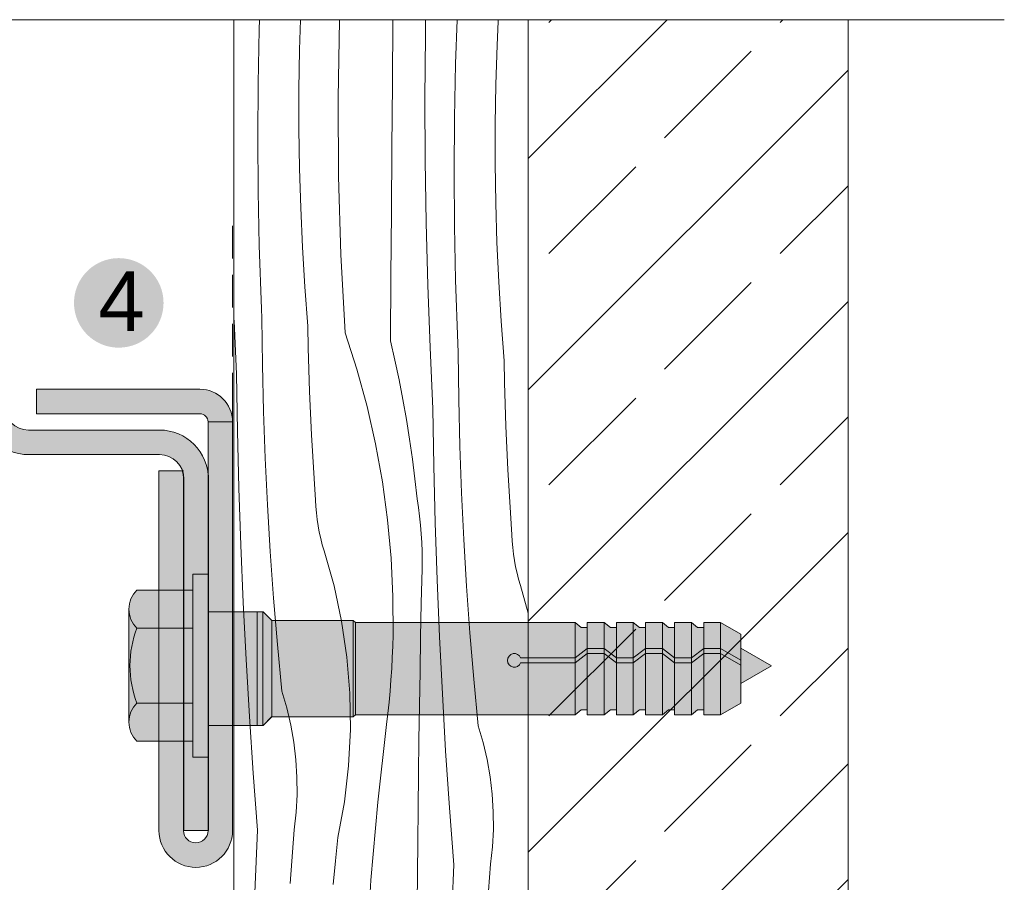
# Model space of a CAD drawing. Header units: millimetres. Extents: x -7814 to 55813, y 465 to 25965.
# Tile 89 of 112: x 49523 to 50125, y 14803 to 15331. Entities that reach past the tile are written whole.
import ezdxf

# ---------------------------------------------------------------- set-up
doc = ezdxf.new("R2010")
doc.units = ezdxf.units.MM
doc.linetypes.add('Hidden Line', pattern=[30.00000000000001, 20, -10.00000000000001])
for name, color, linetype, lineweight in [('2D - Ogolne2', 251, 'Continuous', 15), ('2D - Ogolne5', 161, 'Continuous', 25), ('2D Drafting - General102', 254, 'Continuous', 13), ('2D Drafting - General121', 255, 'Continuous', 0), ('2D Drafting - General142', 254, 'Continuous', 0), ('2D Drafting - General2', 251, 'Continuous', 15), ('2D Drafting - General81', 251, 'Continuous', 20), ('ELE-warstwy2', 251, 'Continuous', 15), ('Opisy - Tekst121', 255, 'Continuous', 0)]:
    doc.layers.add(name, color=color, linetype=linetype, lineweight=lineweight)
doc.styles.add('GENERATED_STYLE_5', font='arial.ttf')

# ---------------------------------------------------------------- blocks, each defined once
blk = doc.blocks.new('*X14')
at = {"layer": '2D Drafting - General81', "linetype": 'Continuous'}
for p, q in [((-48649.31821343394, 67559.83775277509), (-48649.11861789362, 67565.74805207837)), ((-48624.67264350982, 67547.22192395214), (-48624.113058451, 67565.74805207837)), ((-48601.05445500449, 67517.67497542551), (-48600.22222209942, 67565.48578505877)), ((-48600.22222209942, 67565.48578505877), (-48600.21146769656, 67565.74805207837)), ((-48567.87820302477, 67526.78567742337), (-48567.56977867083, 67565.74805207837)), ((-48547.71109634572, 67555.89320447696), (-48547.54686335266, 67565.74805207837)), ((-48529.25045218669, 67538.66656695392), (-48528.33588874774, 67565.74805207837)), ((-48503.87581146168, 67550.18801423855), (-48503.26329801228, 67564.68425982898)), ((-48503.26329801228, 67564.68425982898), (-48503.20872015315, 67565.74805207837)), ((-48649.98370490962, 67526.79826802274), (-48649.31821343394, 67559.83775277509)), ((-48547.94361791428, 67517.73692972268), (-48547.71109634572, 67555.89320447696)), ((-48625.03880606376, 67523.07641573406), (-48624.67264350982, 67547.22192395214)), ((-48504.60488226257, 67526.05073813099), (-48503.87581146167, 67550.18801423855)), ((-48529.91594366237, 67505.62708220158), (-48529.25045218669, 67538.66656695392)), ((-48650.19920409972, 67493.75278434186), (-48649.98370490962, 67526.79826802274)), ((-48625.04197763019, 67498.9281314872), (-48625.03880606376, 67523.07641573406)), ((-48568.17570225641, 67487.44149359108), (-48567.87820302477, 67526.78567742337)), ((-48504.97104481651, 67501.90522991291), (-48504.60488226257, 67526.05073813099)), ((-48600.7592991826, 67469.8578340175), (-48601.05445500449, 67517.67497542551)), ((-48547.77282965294, 67479.58032871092), (-48547.94361791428, 67517.73692972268)), ((-48530.13144285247, 67472.5815985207), (-48529.91594366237, 67505.62708220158)), ((-48624.68215749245, 67474.78252792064), (-48625.04197763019, 67498.9281314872)), ((-48504.97421638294, 67477.75694566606), (-48504.97104481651, 67501.90522991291)), ((-48649.96467103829, 67460.7074302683), (-48650.19920409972, 67493.75278434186)), ((-48568.459254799, 67448.09720677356), (-48568.17570225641, 67487.44149359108)), ((-48623.95942695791, 67450.64506113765), (-48624.68215749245, 67474.78252792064)), ((-48547.1987506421, 67441.42766428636), (-48547.77282965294, 67479.58032871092)), ((-48504.6143962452, 67453.6113420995), (-48504.97421638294, 67477.75694566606)), ((-48599.33691870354, 67422.06094119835), (-48600.7592991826, 67469.8578340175)), ((-48529.89690979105, 67439.53624444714), (-48530.13144285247, 67472.5815985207)), ((-48649.28014922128, 67427.66833431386), (-48649.96467103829, 67460.7074302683)), ((-48622.87394933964, 67426.5211854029), (-48623.95942695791, 67450.64506113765)), ((-48503.89166571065, 67429.4738753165), (-48504.6143962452, 67453.6113420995)), ((-48568.72886061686, 67408.75282191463), (-48568.459254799, 67448.09720677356)), ((-48546.2214450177, 67403.283198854), (-48547.1987506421, 67441.42766428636)), ((-48529.21238797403, 67406.49714849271), (-48529.89690979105, 67439.53624444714)), ((-48649.12098946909, 67422.11819227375), (-48649.28014922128, 67427.66833431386)), ((-48621.42596991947, 67402.41635190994), (-48622.87394933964, 67426.5211854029)), ((-48502.80618809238, 67405.34999958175), (-48503.89166571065, 67429.4738753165)), ((-48648.94913061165, 67416.5684289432), (-48649.12098946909, 67422.11819227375)), ((-48596.78810423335, 67374.31086607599), (-48599.33691870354, 67422.06094119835)), ((-48648.76457354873, 67411.01907337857), (-48648.94913061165, 67416.5684289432)), ((-48648.56731924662, 67405.47015463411), (-48648.76457354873, 67411.01907337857)), ((-48568.98451967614, 67369.40834395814), (-48568.72886061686, 67408.75282191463)), ((-48648.35736873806, 67399.92170176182), (-48648.56731924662, 67405.47015463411)), ((-48619.6158158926, 67378.33600754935), (-48621.42596991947, 67402.41635190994)), ((-48544.84102196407, 67365.15119390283), (-48546.2214450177, 67403.283198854)), ((-48529.05322822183, 67400.9470064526), (-48529.21238797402, 67406.49714849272)), ((-48501.35820867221, 67381.24516608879), (-48502.80618809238, 67405.34999958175)), ((-48648.13472312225, 67394.3737438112), (-48648.35736873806, 67399.92170176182)), ((-48528.88136936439, 67395.39724312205), (-48529.05322822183, 67400.9470064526)), ((-48528.69681230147, 67389.84788755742), (-48528.88136936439, 67395.39724312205)), ((-48647.8993835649, 67388.82630982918), (-48648.13472312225, 67394.3737438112)), ((-48528.49955799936, 67384.29896881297), (-48528.69681230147, 67389.84788755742)), ((-48647.65135129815, 67383.27942885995), (-48647.8993835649, 67388.82630982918)), ((-48528.2896074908, 67378.75051594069), (-48528.49955799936, 67384.29896881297)), ((-48664.71178325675, 67381.64784302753), (-48664.74784675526, 67382.50358001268)), ((-48664.50872513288, 67376.97356557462), (-48664.71178325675, 67381.64784302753)), ((-48647.30948627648, 67354.70148377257), (-48647.65135129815, 67383.27942885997)), ((-48619.34911322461, 67365.01879450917), (-48619.6158158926, 67378.33600754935)), ((-48528.066961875, 67373.20255799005), (-48528.2896074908, 67378.75051594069)), ((-48499.54805464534, 67357.1648217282), (-48501.35820867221, 67381.24516608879)), ((-48664.29960918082, 67372.29955521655), (-48664.50872513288, 67376.97356557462)), ((-48664.08443575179, 67367.62581980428), (-48664.29960918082, 67372.29955521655)), ((-48596.78810423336, 67374.310866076), (-48589.56401359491, 67351.92820856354)), ((-48527.83162231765, 67367.65512400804), (-48528.066961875, 67373.20255799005)), ((-48663.86320520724, 67362.95236718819), (-48664.08443575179, 67367.62581980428)), ((-48568.98451967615, 67369.40834395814), (-48566.27370605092, 67357.44140052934)), ((-48527.58359005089, 67362.1082430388), (-48527.83162231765, 67367.65512400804)), ((-48663.63591791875, 67358.27920521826), (-48663.86320520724, 67362.95236718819)), ((-48618.98822362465, 67351.7038009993), (-48619.34911322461, 67365.01879450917)), ((-48544.6440220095, 67360.47665720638), (-48544.84102196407, 67365.15119390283)), ((-48544.44096388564, 67355.80237975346), (-48544.6440220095, 67360.47665720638)), ((-48527.24172502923, 67333.53029795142), (-48527.5835900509, 67362.10824303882)), ((-48663.4025742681, 67353.60634174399), (-48663.63591791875, 67358.27920521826)), ((-48663.16317464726, 67348.93378461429), (-48663.4025742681, 67353.60634174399)), ((-48646.62921723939, 67326.12959109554), (-48647.30948627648, 67354.70148377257)), ((-48566.27370605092, 67357.44140052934), (-48563.75860358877, 67345.43179998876)), ((-48544.23184793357, 67351.1283693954), (-48544.44096388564, 67355.80237975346)), ((-48499.28135197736, 67343.84760868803), (-48499.54805464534, 67357.1648217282)), ((-48662.57930823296, 67314.02686896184), (-48663.16317464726, 67348.93378461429)), ((-48618.53316514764, 67338.3916931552), (-48618.98822362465, 67351.7038009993)), ((-48589.56401359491, 67351.92820856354), (-48583.33805940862, 67329.24763675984)), ((-48544.01667450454, 67346.45463398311), (-48544.23184793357, 67351.1283693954)), ((-48563.75860358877, 67345.43179998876), (-48561.43988255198, 67333.38274283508)), ((-48543.79544395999, 67341.78118136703), (-48544.01667450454, 67346.45463398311)), ((-48543.5681566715, 67337.10801939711), (-48543.79544395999, 67341.78118136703)), ((-48498.92046237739, 67330.53261517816), (-48499.28135197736, 67343.84760868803)), ((-48617.98396055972, 67325.08313696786), (-48618.53316514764, 67338.3916931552)), ((-48543.33481302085, 67332.43515592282), (-48543.5681566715, 67337.10801939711)), ((-48583.33805940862, 67329.24763675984), (-48578.12245371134, 67306.31363797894)), ((-48561.43988255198, 67333.38274283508), (-48559.31816086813, 67321.29744008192)), ((-48543.09541340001, 67327.76259879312), (-48543.33481302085, 67332.43515592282)), ((-48526.56145599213, 67304.95840527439), (-48527.24172502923, 67333.53029795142)), ((-48498.46540390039, 67317.22050733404), (-48498.92046237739, 67330.53261517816)), ((-48645.61063959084, 67297.56775787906), (-48646.62921723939, 67326.12959109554)), ((-48617.340637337, 67311.77879825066), (-48617.98396055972, 67325.08313696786)), ((-48542.5115469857, 67292.85568314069), (-48543.0954134, 67327.76259879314)), ((-48559.31816086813, 67321.29744008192), (-48557.39400396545, 67309.1791124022)), ((-48497.91619931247, 67303.91195114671), (-48498.46540390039, 67317.22050733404)), ((-48661.70805513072, 67279.12594378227), (-48662.57930823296, 67314.02686896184)), ((-48616.60322766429, 67298.47934260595), (-48617.340637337, 67311.77879825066)), ((-48578.12245371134, 67306.31363797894), (-48573.92742676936, 67283.17119662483)), ((-48557.39400396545, 67309.1791124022), (-48555.66792462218, 67297.03098926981)), ((-48525.54287834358, 67276.39657205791), (-48526.56145599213, 67304.95840527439)), ((-48497.27287608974, 67290.6076124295), (-48497.91619931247, 67303.91195114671)), ((-48644.25389618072, 67269.01998976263), (-48645.61063959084, 67297.56775787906)), ((-48615.77176843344, 67285.18543539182), (-48616.60322766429, 67298.47934260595)), ((-48555.66792462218, 67297.03098926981), (-48554.14038282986, 67284.85630809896)), ((-48541.64029388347, 67257.95475796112), (-48542.5115469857, 67292.85568314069)), ((-48496.53546641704, 67277.3081567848), (-48497.27287608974, 67290.6076124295)), ((-48614.84630124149, 67271.8977416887), (-48615.77176843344, 67285.18543539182)), ((-48573.92742676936, 67283.17119662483), (-48570.76120701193, 67259.86570595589)), ((-48554.14038282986, 67284.85630809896), (-48552.81178567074, 67272.65831338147)), ((-48660.5494744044, 67244.23337507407), (-48661.70805513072, 67279.12594378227)), ((-48524.18613493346, 67247.84880394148), (-48525.54287834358, 67276.39657205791)), ((-48495.70400718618, 67264.01424957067), (-48496.53546641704, 67277.3081567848)), ((-48642.55917728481, 67240.49029041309), (-48644.25389618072, 67269.01998976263)), ((-48614.66924023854, 67267.95281785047), (-48614.84630124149, 67271.8977416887)), ((-48551.98771033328, 67267.3414326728), (-48552.81178567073, 67272.65831338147)), ((-48614.35382617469, 67264.01653932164), (-48614.66924023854, 67267.95281785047)), ((-48613.90044773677, 67260.09375680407), (-48614.35382617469, 67264.01653932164)), ((-48551.28847026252, 67262.00669894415), (-48551.98771033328, 67267.3414326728)), ((-48494.77853999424, 67250.72655586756), (-48495.70400718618, 67264.01424957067)), ((-48613.30966362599, 67256.18930436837), (-48613.90044773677, 67260.09375680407)), ((-48570.76120701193, 67259.86570595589), (-48568.63000489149, 67236.4428790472)), ((-48550.71444958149, 67256.65704279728), (-48551.28847026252, 67262.00669894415)), ((-48540.48171315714, 67223.06218925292), (-48541.64029388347, 67257.95475796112)), ((-48612.58220186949, 67252.3079934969), (-48613.30966362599, 67256.18930436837)), ((-48611.71895892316, 67248.45460715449), (-48612.58220186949, 67252.3079934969)), ((-48550.26596362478, 67251.29540303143), (-48550.71444958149, 67256.65704279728)), ((-48549.94325876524, 67245.924725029), (-48550.26596362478, 67251.29540303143)), ((-48610.72099856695, 67244.63389389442), (-48611.71895892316, 67248.45460715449)), ((-48549.74651227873, 67240.5479591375), (-48549.94325876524, 67245.924725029)), ((-48522.49141603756, 67219.31910459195), (-48524.18613493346, 67247.84880394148)), ((-48494.60147899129, 67246.78163202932), (-48494.77853999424, 67250.72655586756)), ((-48494.28606492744, 67242.8453535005), (-48494.60147899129, 67246.78163202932)), ((-48659.10364459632, 67209.35152826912), (-48660.5494744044, 67244.23337507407)), ((-48640.52672057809, 67211.98266096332), (-48642.55917728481, 67240.49029041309)), ((-48609.58955059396, 67240.85056200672), (-48610.72099856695, 67244.63389389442)), ((-48603.55337852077, 67219.50839233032), (-48609.58955059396, 67240.85056200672)), ((-48549.67583224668, 67235.16805904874), (-48549.74651227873, 67240.5479591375)), ((-48493.83268648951, 67238.92257098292), (-48494.28606492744, 67242.8453535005)), ((-48493.24190237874, 67235.01811854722), (-48493.83268648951, 67238.92257098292)), ((-48568.63000489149, 67236.4428790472), (-48567.53800070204, 67212.94865912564)), ((-48549.73125749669, 67229.78798017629), (-48549.67583224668, 67235.16805904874)), ((-48492.51444062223, 67231.13680767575), (-48493.24190237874, 67235.01811854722)), ((-48550.17454552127, 67208.89791637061), (-48549.73125749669, 67229.78798017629)), ((-48491.65119767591, 67227.28342133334), (-48492.51444062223, 67231.13680767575)), ((-48490.6532373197, 67223.46270807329), (-48491.65119767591, 67227.28342133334)), ((-48539.03588334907, 67188.18034244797), (-48540.48171315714, 67223.06218925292)), ((-48489.52178934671, 67219.67937618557), (-48490.6532373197, 67223.46270807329)), ((-48598.91703268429, 67197.81904293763), (-48603.55337852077, 67219.50839233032)), ((-48520.45895933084, 67190.81147514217), (-48522.49141603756, 67219.31910459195)), ((-48484.74784675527, 67202.80008719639), (-48489.52178934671, 67219.67937618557)), ((-48657.37066372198, 67174.48276807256), (-48659.10364459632, 67209.35152826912)), ((-48638.15681110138, 67183.50109945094), (-48640.52672057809, 67211.98266096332)), ((-48567.53800070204, 67212.94865912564), (-48567.48733637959, 67189.4291294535)), ((-48550.584240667, 67188.0071667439), (-48550.17454552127, 67208.89791637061)), ((-48595.7001173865, 67175.87422496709), (-48598.91703268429, 67197.81904293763)), ((-48518.08904985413, 67162.32991362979), (-48520.45895933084, 67190.81147514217)), ((-48567.6691386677, 67182.56027143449), (-48567.48733637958, 67189.4291294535)), ((-48550.96034187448, 67167.11578531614), (-48550.584240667, 67188.0071667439)), ((-48537.30290247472, 67153.31158225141), (-48539.03588334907, 67188.18034244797)), ((-48635.44978122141, 67155.04960025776), (-48638.15681110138, 67183.50109945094)), ((-48567.93979948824, 67175.6943406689), (-48567.6691386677, 67182.56027143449)), ((-48655.35064926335, 67139.62945830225), (-48657.37066372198, 67174.48276807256)), ((-48593.91623501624, 67153.7667297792), (-48595.7001173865, 67175.87422496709)), ((-48568.29927352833, 67168.83248662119), (-48567.93979948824, 67175.6943406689)), ((-48568.74750060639, 67161.97585807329), (-48568.29927352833, 67168.83248662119)), ((-48551.30284817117, 67146.22382610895), (-48550.96034187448, 67167.11578531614)), ((-48569.28440568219, 67155.12560293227), (-48568.74750060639, 67161.97585807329)), ((-48515.38201997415, 67133.8784144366), (-48518.08904985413, 67162.32991362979)), ((-48632.4118410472, 67144.76342915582), (-48635.44978122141, 67155.04960025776)), ((-48569.90989886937, 67148.28286803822), (-48569.28440568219, 67155.12560293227)), ((-48593.57292853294, 67131.59003659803), (-48593.91623501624, 67153.7667297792)), ((-48535.2828880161, 67118.4582724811), (-48537.30290247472, 67153.31158225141)), ((-48629.96301012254, 67134.32132096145), (-48632.4118410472, 67144.76342915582)), ((-48570.6238754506, 67141.44879897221), (-48569.90989886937, 67148.28286803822)), ((-48551.6117586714, 67125.33134314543), (-48551.30284817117, 67146.22382610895)), ((-48653.04373816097, 67104.79396172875), (-48655.35064926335, 67139.62945830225)), ((-48571.42621589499, 67134.62453986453), (-48570.6238754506, 67141.44879897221)), ((-48628.11119401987, 67123.75698598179), (-48629.96301012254, 67134.32132096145)), ((-48594.67164957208, 67109.4379172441), (-48593.57292853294, 67131.59003659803)), ((-48576.75711660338, 67087.1045690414), (-48571.42621589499, 67134.62453986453)), ((-48512.34407979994, 67123.59224333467), (-48515.38201997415, 67133.8784144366)), ((-48551.88707257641, 67104.43839045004), (-48551.6117586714, 67125.33134314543)), ((-48626.86237096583, 67113.1045291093), (-48628.11119401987, 67123.75698598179)), ((-48532.97597691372, 67083.6227759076), (-48535.2828880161, 67118.4582724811)), ((-48509.89524887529, 67113.1501351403), (-48512.34407979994, 67123.59224333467)), ((-48626.22057254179, 67102.39833972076), (-48626.86237096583, 67113.1045291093)), ((-48508.04343277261, 67102.58580016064), (-48509.89524887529, 67113.1501351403)), ((-48597.207752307, 67087.40403963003), (-48594.67164957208, 67109.4379172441)), ((-48650.45008680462, 67069.97863991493), (-48653.04373816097, 67104.79396172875)), ((-48626.18787066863, 67091.67298065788), (-48626.22057254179, 67102.39833972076)), ((-48552.12878917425, 67083.54502204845), (-48551.88707257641, 67104.43839045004)), ((-48506.79460971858, 67091.93334328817), (-48508.04343277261, 67102.58580016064)), ((-48626.76437091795, 67080.9630766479), (-48626.18787066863, 67091.67298065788)), ((-48506.15281129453, 67081.22715389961), (-48506.79460971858, 67091.93334328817)), ((-48601.17051309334, 67065.58157169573), (-48597.207752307, 67087.40403963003)), ((-48580.96623486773, 67039.47212786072), (-48576.75711660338, 67087.1045690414)), ((-48552.3369078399, 67062.65129196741), (-48552.12878917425, 67083.54502204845)), ((-48530.38232555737, 67048.8074540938), (-48532.97597691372, 67083.6227759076)), ((-48627.94821217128, 67070.30320252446), (-48626.76437091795, 67080.9630766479)), ((-48506.12010942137, 67070.50179483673), (-48506.15281129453, 67081.22715389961)), ((-48630.41160447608, 67037.34895955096), (-48627.94821217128, 67070.30320252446)), ((-48506.69660967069, 67059.79189082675), (-48506.12010942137, 67070.50179483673)), ((-48651.89220178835, 67031.84891825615), (-48650.45008680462, 67069.97863991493)), ((-48602.69769535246, 67051.1529881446), (-48601.17051309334, 67065.58157169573)), ((-48552.69019343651, 67023.30756951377), (-48552.3369078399, 67062.65129196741)), ((-48507.88045092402, 67049.13201670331), (-48506.69660967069, 67059.79189082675)), ((-48604.09449920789, 67036.711199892), (-48602.69769535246, 67051.1529881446)), ((-48531.8244405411, 67010.677732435), (-48530.38232555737, 67048.8074540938)), ((-48510.34384322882, 67016.17777372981), (-48507.88045092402, 67049.13201670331)), ((-48584.05123094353, 66991.75369401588), (-48580.96623486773, 67039.47212786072))]:
    blk.add_line(p, q, dxfattribs=at)
blk = doc.blocks.new('Wype_nienie_21')
at = {"layer": '2D Drafting - General2', "linetype": 'Continuous'}
for p, q in [((-48484.74784675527, 67565.74805207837), (-48664.74784675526, 67565.74805207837)), ((-48664.74784675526, 67565.74805207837), (-48664.74784675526, 66653.83366703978)), ((-48484.74784675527, 66653.83366703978), (-48484.74784675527, 67565.74805207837))]:
    blk.add_line(p, q, dxfattribs=at)
at = {"layer": '2D Drafting - General81', "linetype": 'Continuous'}
blk.add_blockref('*X14', (0, 0), dxfattribs=at)

msp = doc.modelspace()

# ---------------------------------------------------------------- hatches: boundary and pattern name
at = {"layer": '2D - Ogolne5', "linetype": 'Continuous'}
msp.add_hatch(color=256, dxfattribs=at).paths.add_polyline_path([(49583.3559165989, 15130.39267922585, 0.9999999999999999), (49583.35591659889, 15185.16068516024, 0.9999999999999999)], flags=0)
at = {"layer": '2D Drafting - General102', "linetype": 'Continuous'}
h = msp.add_hatch(color=256, dxfattribs=at)
edge = h.paths.add_edge_path()
edge.add_line((49532.9391928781, 15104.99721744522), (49532.9391928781, 15089.99721744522))
edge.add_line((49532.9391928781, 15089.99721744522), (49632.93919496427, 15089.99721744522))
edge.add_arc((49632.93919496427, 15084.99722966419), 4.999987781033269, 0, 90, ccw=False)
edge.add_line((49637.9391827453, 15084.99722966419), (49637.9391827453, 15053.95124193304))
edge.add_arc((49608.20089657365, 15049.99721416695), 30.00000000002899, 2.779643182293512e-11, 7.573673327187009, ccw=False)
edge.add_line((49638.20089657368, 15049.99721416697), (49638.20089657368, 14968.907943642))
edge.add_line((49638.20089657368, 14968.907943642), (49652.93917893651, 14968.907943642))
edge.add_line((49652.93917893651, 14968.907943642), (49652.93917893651, 15084.99722966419))
edge.add_arc((49632.93919115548, 15084.99722966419), 19.99998778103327, 0, 89.99998908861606)
edge.add_line((49632.93919496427, 15104.99721744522), (49532.9391928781, 15104.99721744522))
h = msp.add_hatch(color=256, dxfattribs=at)
edge = h.paths.add_edge_path()
edge.add_line((49652.9391827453, 14834.99721416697), (49652.9391827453, 15084.99722966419))
edge.add_line((49652.9391827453, 15084.99722966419), (49637.9391827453, 15084.99722966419))
edge.add_line((49637.9391827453, 15084.99722966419), (49637.9391827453, 14834.99721416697))
edge.add_arc((49630.4391827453, 14834.99721416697), 7.5, -180, 0, ccw=False)
edge.add_line((49622.9391827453, 14834.99721416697), (49622.9391827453, 15049.99721416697))
edge.add_arc((49607.93918274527, 15049.99721416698), 15.0000000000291, 359.9999999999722, 379.4712520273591)
edge.add_line((49622.08131562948, 15054.99722191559), (49607.9391827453, 15054.99722191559))
edge.add_line((49607.9391827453, 15054.99722191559), (49607.9391827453, 14834.99721416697))
edge.add_arc((49630.4391827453, 14834.99721416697), 22.5, 180, 360)
at = {"layer": '2D Drafting - General121', "linetype": 'Continuous'}
for points in [[(49637.9391827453, 14935.91332010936), (49637.9391827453, 14879.99416984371), (49628.61932436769, 14879.99416984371), (49628.61932436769, 14935.91332010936), (49628.61932436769, 14991.83247037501), (49637.9391827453, 14991.83247037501)], [(49667.93917473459, 14899.23604643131), (49637.9391827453, 14899.23604643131), (49637.9391827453, 14935.91332010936), (49637.9391827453, 14968.907943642), (49667.93917473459, 14968.907943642), (49667.93917473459, 14932.03764678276)], [(49637.9391827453, 14899.23604643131), (49637.9391827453, 14935.91332010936), (49637.9391827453, 14968.907943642), (49667.93917473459, 14968.907943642), (49667.93917473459, 14932.98738458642), (49667.93917473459, 14899.23604643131)], [(49667.93917473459, 14899.3331315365), (49667.93917473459, 14932.03764678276), (49667.93917473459, 14968.907943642), (49671.4526401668, 14968.9079443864), (49671.4526401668, 14899.3331315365)], [(49671.4526401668, 14899.3331315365), (49671.4526401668, 14968.9079443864), (49671.62816950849, 14968.9079443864), (49677.04171695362, 14963.49439694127), (49677.04171695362, 14904.74667898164), (49671.62816950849, 14899.3331315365)], [(49677.04171695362, 14904.64959387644), (49677.04171695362, 14963.49439694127), (49726.78403386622, 14963.49439694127), (49726.78403386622, 14904.64959387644)], [(49726.78403386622, 14904.64959387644), (49726.78403386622, 14963.49439694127), (49728.02950536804, 14962.24892543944), (49728.02950536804, 14905.89506537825)], [(49869.88964331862, 14959.29025925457), (49869.88964331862, 14946.33919723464), (49862.44836553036, 14940.5927126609), (49862.44836553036, 14962.24892543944), (49866.19131058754, 14959.29025925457)], [(49880.2449749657, 14962.24892543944), (49880.2449749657, 14946.33919723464), (49869.88964331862, 14946.33919723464), (49869.88964331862, 14962.24892543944)], [(49887.68625275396, 14959.29025925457), (49887.68625275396, 14940.5927126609), (49880.2449749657, 14946.33919723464), (49880.2449749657, 14962.24892543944), (49883.98792002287, 14959.29025925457)], [(49898.04158440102, 14962.24892543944), (49898.04158440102, 14940.5927126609), (49887.68625275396, 14940.5927126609), (49887.68625275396, 14962.24892543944)], [(49898.04158440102, 14940.5927126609), (49898.04158440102, 14962.24892543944), (49901.78452945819, 14959.29025925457), (49905.4828621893, 14959.29025925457), (49905.4828621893, 14946.33919723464)], [(49915.83819383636, 14962.24892543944), (49915.83819383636, 14946.33919723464), (49905.4828621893, 14946.33919723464), (49905.4828621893, 14962.24892543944)], [(49923.27947162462, 14959.29025925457), (49923.27947162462, 14940.5927126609), (49915.83819383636, 14946.33919723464), (49915.83819383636, 14962.24892543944), (49919.58113889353, 14959.29025925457)], [(49933.6348032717, 14962.24892543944), (49933.6348032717, 14940.5927126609), (49923.27947162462, 14940.5927126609), (49923.27947162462, 14962.24892543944)], [(49941.07608105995, 14959.29025925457), (49941.07608105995, 14946.33919723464), (49933.6348032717, 14940.5927126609), (49933.6348032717, 14962.24892543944), (49937.37774832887, 14959.29025925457)], [(49941.07608105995, 14946.33919723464), (49941.07608105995, 14962.24892543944), (49951.43141270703, 14962.24892543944), (49951.43141270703, 14946.33919723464)], [(49963.81174168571, 14939.19141096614), (49951.43141270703, 14946.33919723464), (49951.43141270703, 14962.24892543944), (49963.81174168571, 14955.10113917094)], [(49862.44836553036, 14940.5927126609), (49869.88964331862, 14946.33919723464), (49869.88964331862, 14943.38053104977), (49862.44836553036, 14937.63404647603)], [(49869.88964331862, 14946.33919723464), (49880.2449749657, 14946.33919723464), (49880.2449749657, 14943.38053104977), (49869.88964331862, 14943.38053104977)], [(49887.68625275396, 14937.63404647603), (49880.2449749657, 14943.38053104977), (49880.2449749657, 14946.33919723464), (49887.68625275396, 14940.5927126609)], [(49905.4828621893, 14943.38053104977), (49898.04158440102, 14937.63404647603), (49898.04158440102, 14940.5927126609), (49905.4828621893, 14946.33919723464)], [(49915.83819383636, 14943.38053104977), (49905.4828621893, 14943.38053104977), (49905.4828621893, 14946.33919723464), (49915.83819383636, 14946.33919723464)], [(49923.27947162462, 14937.63404647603), (49915.83819383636, 14943.38053104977), (49915.83819383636, 14946.33919723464), (49923.27947162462, 14940.59271266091)], [(49933.6348032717, 14940.5927126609), (49941.07608105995, 14946.33919723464), (49941.07608105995, 14943.38053104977), (49933.6348032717, 14937.63404647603)], [(49941.07608105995, 14946.33919723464), (49951.43141270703, 14946.33919723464), (49951.43141270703, 14943.38053104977), (49941.07608105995, 14943.38053104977)], [(49963.81174168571, 14936.23274478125), (49951.43141270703, 14943.38053104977), (49951.43141270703, 14946.33919723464), (49963.81174168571, 14939.19141096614)], [(49982.53956629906, 14935.81623500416), (49963.81174168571, 14925.00372042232), (49963.81174168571, 14946.62874958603)], [(49869.88964331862, 14908.85373156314), (49866.19131058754, 14908.85373156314), (49862.44836553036, 14905.89506537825), (49862.44836553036, 14937.63404647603), (49869.88964331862, 14943.38053104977)], [(49869.88964331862, 14905.89506537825), (49869.88964331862, 14943.38053104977), (49880.2449749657, 14943.38053104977), (49880.2449749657, 14905.89506537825)], [(49887.68625275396, 14908.85373156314), (49883.98792002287, 14908.85373156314), (49880.2449749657, 14905.89506537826), (49880.2449749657, 14943.38053104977), (49887.68625275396, 14937.63404647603)], [(49887.68625275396, 14940.5927126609), (49898.04158440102, 14940.5927126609), (49898.04158440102, 14937.63404647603), (49887.68625275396, 14937.63404647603)], [(49905.4828621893, 14908.85373156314), (49901.78452945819, 14908.85373156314), (49898.04158440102, 14905.89506537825), (49898.04158440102, 14937.63404647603), (49905.4828621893, 14943.38053104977)], [(49915.83819383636, 14905.89506537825), (49905.4828621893, 14905.89506537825), (49905.4828621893, 14943.38053104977), (49915.83819383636, 14943.38053104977)], [(49923.27947162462, 14908.85373156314), (49919.58113889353, 14908.85373156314), (49915.83819383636, 14905.89506537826), (49915.83819383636, 14943.38053104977), (49923.27947162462, 14937.63404647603)], [(49923.27947162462, 14940.5927126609), (49933.6348032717, 14940.5927126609), (49933.6348032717, 14937.63404647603), (49923.27947162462, 14937.63404647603)], [(49941.07608105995, 14908.85373156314), (49937.37774832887, 14908.85373156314), (49933.6348032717, 14905.89506537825), (49933.6348032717, 14937.63404647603), (49941.07608105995, 14943.38053104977)], [(49941.07608105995, 14905.89506537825), (49941.07608105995, 14943.38053104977), (49951.43141270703, 14943.38053104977), (49951.43141270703, 14905.89506537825)], [(49963.81174168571, 14913.04285164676), (49951.43141270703, 14905.89506537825), (49951.43141270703, 14943.38053104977), (49963.81174168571, 14936.23274478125)], [(49887.68625275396, 14905.89506537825), (49887.68625275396, 14937.63404647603), (49898.04158440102, 14937.63404647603), (49898.04158440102, 14905.89506537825)], [(49933.6348032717, 14905.89506537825), (49923.27947162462, 14905.89506537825), (49923.27947162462, 14937.63404647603), (49933.6348032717, 14937.63404647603)]]:
    msp.add_hatch(color=256, dxfattribs=at).paths.add_polyline_path(points)
h = msp.add_hatch(color=256, dxfattribs=at)
edge = h.paths.add_edge_path()
edge.add_line((49628.61932436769, 14958.82463862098), (49594.44651031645, 14958.82463862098))
edge.add_arc((49605.88598926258, 14970.47446159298), 16.32727943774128, 134.4780486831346, 225.5219513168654, ccw=False)
edge.add_line((49594.44651031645, 14982.12428456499), (49628.61932436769, 14982.12428456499))
edge.add_line((49628.61932436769, 14982.12428456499), (49628.61932436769, 14958.82463862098))
h = msp.add_hatch(color=256, dxfattribs=at)
edge = h.paths.add_edge_path()
edge.add_arc((49653.75469999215, 14935.91332010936), 63.57979143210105, 180, 201.1220213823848)
edge.add_arc((49605.8859892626, 14901.35217862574), 16.32727943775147, 134.478048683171, 180.0000000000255)
edge.add_line((49589.55870982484, 14901.35217862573), (49589.55870982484, 14970.47446159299))
edge.add_arc((49605.8859892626, 14970.47446159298), 16.32727943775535, 179.9999999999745, 225.521951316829)
edge.add_arc((49653.75469999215, 14935.91332010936), 63.57979143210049, 158.8779786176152, 180)
h = msp.add_hatch(color=256, dxfattribs=at)
edge = h.paths.add_edge_path()
edge.add_line((49628.61932436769, 14913.00200159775), (49594.44651031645, 14913.00200159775))
edge.add_arc((49653.75469999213, 14935.91332010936), 63.57979143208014, 180, 201.1220213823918, ccw=False)
edge.add_arc((49653.75469999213, 14935.91332010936), 63.57979143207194, 158.8779786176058, 180, ccw=False)
edge.add_line((49594.44651031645, 14958.82463862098), (49628.61932436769, 14958.82463862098))
edge.add_line((49628.61932436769, 14958.82463862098), (49628.61932436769, 14935.91332010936))
edge.add_line((49628.61932436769, 14935.91332010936), (49628.61932436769, 14913.00200159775))
h = msp.add_hatch(color=256, dxfattribs=at)
edge = h.paths.add_edge_path()
edge.add_line((49728.02950536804, 14905.89506537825), (49728.02950536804, 14962.24892543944))
edge.add_line((49728.02950536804, 14962.24892543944), (49862.44836553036, 14962.24892543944))
edge.add_line((49862.44836553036, 14962.24892543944), (49862.44836553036, 14940.5927126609))
edge.add_line((49862.44836553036, 14940.5927126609), (49829.13974879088, 14940.5927126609))
edge.add_arc((49825.2251403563, 14939.11337956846), 4.184804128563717, 20.70161155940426, 339.2983884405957)
edge.add_line((49829.13974879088, 14937.63404647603), (49862.44836553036, 14937.63404647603))
edge.add_line((49862.44836553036, 14937.63404647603), (49862.44836553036, 14905.89506537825))
edge.add_line((49862.44836553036, 14905.89506537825), (49728.02950536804, 14905.89506537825))
h = msp.add_hatch(color=256, dxfattribs=at)
edge = h.paths.add_edge_path()
edge.add_line((49862.44836553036, 14937.63404647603), (49829.13974879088, 14937.63404647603))
edge.add_arc((49825.2251403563, 14939.11337956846), 4.184804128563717, 20.701611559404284, 339.2983884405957, ccw=False)
edge.add_line((49829.13974879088, 14940.5927126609), (49862.44836553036, 14940.5927126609))
edge.add_line((49862.44836553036, 14940.5927126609), (49862.44836553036, 14937.63404647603))
h = msp.add_hatch(color=256, dxfattribs=at)
edge = h.paths.add_edge_path()
edge.add_line((49628.61932436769, 14889.70235565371), (49594.44651031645, 14889.70235565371))
edge.add_arc((49605.88598926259, 14901.35217862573), 16.32727943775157, 134.4780486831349, 225.5219513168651, ccw=False)
edge.add_line((49594.44651031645, 14913.00200159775), (49628.61932436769, 14913.00200159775))
edge.add_line((49628.61932436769, 14913.00200159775), (49628.61932436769, 14889.70235565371))
at = {"layer": '2D Drafting - General142', "linetype": 'Continuous'}
h = msp.add_hatch(color=256, dxfattribs=at)
edge = h.paths.add_edge_path()
edge.add_arc((49298.20089657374, 15249.99721416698), 25, 90, 180)
edge.add_line((49273.20089657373, 15249.99721416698), (49273.20089657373, 15184.99721416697))
edge.add_line((49273.20089657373, 15184.99721416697), (49288.20089657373, 15184.99721416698))
edge.add_line((49288.20089657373, 15184.99721416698), (49288.20089657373, 15249.99721416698))
edge.add_arc((49298.20089657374, 15249.99721416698), 10.00000000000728, 90, 180, ccw=False)
edge.add_line((49298.20089657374, 15259.99721416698), (49488.20089657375, 15259.99721416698))
edge.add_arc((49488.20089657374, 15249.99721416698), 10, 0, 89.99999999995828, ccw=False)
edge.add_line((49498.20089657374, 15249.99721416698), (49498.20089657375, 15094.99721416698))
edge.add_arc((49528.20089657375, 15094.99721416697), 30, 179.9999999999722, 269.9999999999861)
edge.add_line((49528.20089657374, 15064.99721416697), (49608.20089657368, 15064.99721416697))
edge.add_arc((49608.20089657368, 15049.99721416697), 15, 0, 90, ccw=False)
edge.add_line((49623.20089657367, 15049.99721416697), (49623.20089657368, 14834.99721416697))
edge.add_line((49623.20089657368, 14834.99721416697), (49638.20089657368, 14834.99721416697))
edge.add_line((49638.20089657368, 14834.99721416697), (49638.20089657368, 15049.99721416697))
edge.add_arc((49608.20089657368, 15049.99721416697), 30, 0, 90)
edge.add_line((49608.20089657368, 15079.99721416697), (49528.20089657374, 15079.99721416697))
edge.add_arc((49528.20089657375, 15094.99721416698), 15.00000000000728, 179.9999999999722, 269.9999999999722, ccw=False)
edge.add_line((49513.20089657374, 15094.99721416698), (49513.20089657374, 15249.99721416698))
edge.add_arc((49488.20089657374, 15249.99721416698), 25, 0, 89.99999999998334)
edge.add_line((49488.20089657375, 15274.99721416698), (49298.20089657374, 15274.99721416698))
at = {"layer": '2D Drafting - General81', "linetype": 'Continuous'}
h = msp.add_hatch(dxfattribs=at)
h.set_pattern_fill('SOLID___DASHED', color=256, style=0, pattern_type=2)
h.set_pattern_definition([(44.99999999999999, (98318.55812516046, -52234.74375773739), (-70.71067811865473, 70.71067811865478), []), (44.99999999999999, (98283.20278610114, -52199.38841867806), (-70.71067811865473, 70.71067811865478), [75, -25])])
h.paths.add_polyline_path([(49833.8102784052, 14419.0899093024), (50029.35599936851, 14419.0899093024), (50029.35599936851, 15331.00431059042), (49833.8102784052, 15331.00431059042)])

# ---------------------------------------------------------------- linework, layer by layer
at = {"layer": '2D - Ogolne2', "linetype": 'Continuous'}
for p, q in [((49671.62816950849, 14968.9079443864), (49667.93917473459, 14968.9079443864)), ((49667.93917473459, 14968.9079443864), (49667.93917473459, 14932.03764678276)), ((49677.04171695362, 14963.49439694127), (49671.62816950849, 14968.9079443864)), ((49726.78403386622, 14963.49439694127), (49677.04171695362, 14963.49439694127)), ((49677.04171695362, 14963.49439694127), (49677.04171695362, 14904.64959387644)), ((49728.02950536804, 14962.24892543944), (49726.78403386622, 14963.49439694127)), ((49726.78403386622, 14963.49439694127), (49726.78403386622, 14904.64959387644)), ((49862.44836553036, 14962.24892543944), (49728.02950536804, 14962.24892543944)), ((49728.02950536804, 14905.89506537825), (49728.02950536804, 14962.24892543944)), ((49866.19131058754, 14959.29025925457), (49862.44836553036, 14962.24892543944)), ((49862.44836553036, 14962.24892543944), (49862.44836553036, 14905.89506537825)), ((49869.88964331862, 14959.29025925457), (49866.19131058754, 14959.29025925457)), ((49869.88964331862, 14962.24892543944), (49869.88964331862, 14959.29025925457)), ((49880.2449749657, 14962.24892543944), (49869.88964331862, 14962.24892543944)), ((49869.88964331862, 14962.24892543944), (49869.88964331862, 14905.89506537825)), ((49883.98792002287, 14959.29025925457), (49880.2449749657, 14962.24892543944)), ((49880.2449749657, 14962.24892543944), (49880.2449749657, 14905.89506537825)), ((49887.68625275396, 14959.29025925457), (49883.98792002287, 14959.29025925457)), ((49887.68625275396, 14962.24892543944), (49887.68625275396, 14959.29025925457)), ((49898.04158440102, 14962.24892543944), (49887.68625275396, 14962.24892543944)), ((49887.68625275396, 14962.24892543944), (49887.68625275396, 14905.89506537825)), ((49901.78452945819, 14959.29025925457), (49898.04158440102, 14962.24892543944)), ((49898.04158440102, 14962.24892543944), (49898.04158440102, 14905.89506537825)), ((49905.4828621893, 14959.29025925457), (49901.78452945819, 14959.29025925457)), ((49905.4828621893, 14962.24892543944), (49905.4828621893, 14959.29025925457)), ((49915.83819383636, 14962.24892543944), (49905.4828621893, 14962.24892543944)), ((49905.4828621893, 14962.24892543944), (49905.4828621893, 14905.89506537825)), ((49919.58113889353, 14959.29025925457), (49915.83819383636, 14962.24892543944)), ((49915.83819383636, 14962.24892543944), (49915.83819383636, 14905.89506537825)), ((49923.27947162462, 14959.29025925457), (49919.58113889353, 14959.29025925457)), ((49923.27947162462, 14962.24892543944), (49923.27947162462, 14959.29025925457)), ((49933.6348032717, 14962.24892543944), (49923.27947162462, 14962.24892543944)), ((49923.27947162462, 14962.24892543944), (49923.27947162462, 14905.89506537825)), ((49937.37774832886, 14959.29025925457), (49933.6348032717, 14962.24892543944)), ((49933.6348032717, 14962.24892543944), (49933.6348032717, 14905.89506537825)), ((49941.07608105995, 14959.29025925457), (49937.37774832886, 14959.29025925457)), ((49941.07608105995, 14962.24892543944), (49941.07608105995, 14905.89506537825)), ((49951.43141270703, 14962.24892543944), (49941.07608105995, 14962.24892543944)), ((49963.81174168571, 14955.10113917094), (49951.43141270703, 14962.24892543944)), ((49951.43141270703, 14962.24892543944), (49951.43141270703, 14905.89506537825)), ((49963.81174168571, 14955.10113917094), (49963.81174168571, 14913.04285164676)), ((49869.88964331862, 14946.33919723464), (49862.44836553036, 14940.5927126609)), ((49880.2449749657, 14946.33919723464), (49869.88964331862, 14946.33919723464)), ((49887.68625275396, 14940.5927126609), (49880.2449749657, 14946.33919723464)), ((49905.4828621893, 14946.33919723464), (49898.04158440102, 14940.5927126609)), ((49915.83819383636, 14946.33919723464), (49905.4828621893, 14946.33919723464)), ((49923.27947162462, 14940.5927126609), (49915.83819383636, 14946.33919723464)), ((49941.07608105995, 14946.33919723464), (49933.6348032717, 14940.5927126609)), ((49951.43141270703, 14946.33919723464), (49941.07608105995, 14946.33919723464)), ((49963.81174168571, 14939.19141096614), (49951.43141270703, 14946.33919723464)), ((49963.81174168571, 14946.62874958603), (49982.53956629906, 14935.81623500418)), ((49862.44836553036, 14940.5927126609), (49829.13974879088, 14940.5927126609)), ((49869.88964331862, 14943.38053104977), (49862.44836553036, 14937.63404647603)), ((49880.2449749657, 14943.38053104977), (49869.88964331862, 14943.38053104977)), ((49887.68625275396, 14937.63404647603), (49880.2449749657, 14943.38053104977)), ((49898.04158440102, 14940.5927126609), (49887.68625275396, 14940.5927126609)), ((49905.4828621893, 14943.38053104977), (49898.04158440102, 14937.63404647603)), ((49915.83819383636, 14943.38053104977), (49905.4828621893, 14943.38053104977)), ((49923.27947162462, 14937.63404647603), (49915.83819383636, 14943.38053104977)), ((49933.6348032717, 14940.5927126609), (49923.27947162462, 14940.5927126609)), ((49941.07608105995, 14943.38053104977), (49933.6348032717, 14937.63404647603)), ((49951.43141270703, 14943.38053104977), (49941.07608105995, 14943.38053104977)), ((49963.81174168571, 14936.23274478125), (49951.43141270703, 14943.38053104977)), ((49862.44836553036, 14937.63404647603), (49829.13974879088, 14937.63404647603)), ((49898.04158440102, 14937.63404647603), (49887.68625275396, 14937.63404647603)), ((49933.6348032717, 14937.63404647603), (49923.27947162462, 14937.63404647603)), ((49963.81174168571, 14925.00372042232), (49982.53956629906, 14935.81623500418)), ((49667.93917473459, 14899.23604643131), (49667.93917473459, 14932.98738458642)), ((49963.81174168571, 14913.04285164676), (49951.43141270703, 14905.89506537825)), ((49677.04171695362, 14904.64959387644), (49671.62816950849, 14899.23604643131)), ((49726.78403386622, 14904.64959387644), (49677.04171695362, 14904.64959387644)), ((49728.02950536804, 14905.89506537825), (49726.78403386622, 14904.64959387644)), ((49862.44836553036, 14905.89506537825), (49728.02950536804, 14905.89506537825)), ((49866.19131058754, 14908.85373156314), (49862.44836553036, 14905.89506537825)), ((49869.88964331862, 14908.85373156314), (49866.19131058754, 14908.85373156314)), ((49869.88964331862, 14905.89506537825), (49869.88964331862, 14908.85373156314)), ((49880.2449749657, 14905.89506537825), (49869.88964331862, 14905.89506537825)), ((49883.98792002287, 14908.85373156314), (49880.2449749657, 14905.89506537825)), ((49887.68625275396, 14908.85373156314), (49883.98792002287, 14908.85373156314)), ((49887.68625275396, 14905.89506537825), (49887.68625275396, 14908.85373156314)), ((49898.04158440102, 14905.89506537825), (49887.68625275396, 14905.89506537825)), ((49901.78452945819, 14908.85373156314), (49898.04158440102, 14905.89506537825)), ((49905.4828621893, 14908.85373156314), (49901.78452945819, 14908.85373156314)), ((49905.4828621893, 14905.89506537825), (49905.4828621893, 14908.85373156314)), ((49915.83819383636, 14905.89506537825), (49905.4828621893, 14905.89506537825)), ((49919.58113889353, 14908.85373156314), (49915.83819383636, 14905.89506537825)), ((49923.27947162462, 14908.85373156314), (49919.58113889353, 14908.85373156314)), ((49923.27947162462, 14905.89506537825), (49923.27947162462, 14908.85373156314)), ((49933.6348032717, 14905.89506537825), (49923.27947162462, 14905.89506537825)), ((49937.37774832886, 14908.85373156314), (49933.6348032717, 14905.89506537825)), ((49941.07608105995, 14908.85373156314), (49937.37774832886, 14908.85373156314)), ((49951.43141270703, 14905.89506537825), (49941.07608105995, 14905.89506537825)), ((49671.62816950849, 14899.23604643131), (49667.93917473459, 14899.23604643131))]:
    msp.add_line(p, q, dxfattribs=at)
msp.add_arc((49825.22514035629, 14939.11337956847), 4.184804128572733, 20.70161155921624, 339.2983884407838, dxfattribs=at)
at = {"layer": '2D Drafting - General2', "linetype": 'Continuous'}
for p, q in [((49106.68534430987, 15331.00432361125), (50124.93095947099, 15331.00432361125)), ((50029.35600631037, 14419.08991253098), (50029.35600631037, 15331.00431059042)), ((49637.9391827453, 14834.99721416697), (49637.9391827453, 15084.99722966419)), ((49652.9391827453, 15084.99722966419), (49652.9391827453, 14834.99721416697)), ((49607.9391827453, 15054.99722191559), (49622.9391827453, 15054.99722191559)), ((49628.61932436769, 14991.83247037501), (49637.9391827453, 14991.83247037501)), ((49628.61932436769, 14935.91332010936), (49628.61932436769, 14991.83247037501)), ((49637.9391827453, 14991.83247037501), (49637.9391827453, 14935.91332010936)), ((49594.44651031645, 14982.12428456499), (49628.61932436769, 14982.12428456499)), ((49589.55870982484, 14901.35217862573), (49589.55870982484, 14970.47446159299)), ((49637.93918357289, 14968.907943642), (49667.93917473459, 14968.907943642)), ((49594.44651031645, 14958.82463862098), (49628.61932436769, 14958.82463862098)), ((49628.61932436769, 14935.91332010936), (49628.61932436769, 14879.99416984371)), ((49637.9391827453, 14879.99416984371), (49637.9391827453, 14935.91332010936)), ((49594.44651031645, 14913.00200159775), (49628.61932436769, 14913.00200159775)), ((49637.93917719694, 14899.23604643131), (49667.93917473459, 14899.23604643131)), ((49594.44651031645, 14889.70235565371), (49628.61932436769, 14889.70235565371)), ((49628.61932436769, 14879.99416984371), (49637.9391827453, 14879.99416984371))]:
    msp.add_line(p, q, dxfattribs=at)
at = {"layer": '2D Drafting - General2', "linetype": 'Hidden Line'}
for p, q in [((49652.9391827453, 15204.99721953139), (49652.9391827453, 15104.99721744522)), ((49652.9391827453, 15104.99721744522), (49652.9391827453, 15084.99722966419))]:
    msp.add_line(p, q, dxfattribs=at)
at = {"layer": '2D Drafting - General2', "linetype": 'Continuous', "flags": 128}
for points in [[(49833.8102784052, 14419.0899093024), (50029.35599936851, 14419.0899093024), (50029.35599936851, 15331.00431059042), (49833.8102784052, 15331.00431059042)], [(49637.9391827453, 14935.91332010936), (49637.9391827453, 14879.99416984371), (49628.61932436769, 14879.99416984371), (49628.61932436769, 14935.91332010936), (49628.61932436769, 14991.83247037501), (49637.9391827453, 14991.83247037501)], [(49667.93917473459, 14899.23604643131), (49637.9391827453, 14899.23604643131), (49637.9391827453, 14935.91332010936), (49637.9391827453, 14968.907943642), (49667.93917473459, 14968.907943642), (49667.93917473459, 14932.03764678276)], [(49637.9391827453, 14899.23604643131), (49637.9391827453, 14935.91332010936), (49637.9391827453, 14968.907943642), (49667.93917473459, 14968.907943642), (49667.93917473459, 14932.98738458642), (49667.93917473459, 14899.23604643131)], [(49667.93917473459, 14899.3331315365), (49667.93917473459, 14932.03764678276), (49667.93917473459, 14968.907943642), (49671.4526401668, 14968.9079443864), (49671.4526401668, 14899.3331315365)], [(49671.4526401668, 14899.3331315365), (49671.4526401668, 14968.9079443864), (49671.62816950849, 14968.9079443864), (49677.04171695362, 14963.49439694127), (49677.04171695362, 14904.74667898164), (49671.62816950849, 14899.3331315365)], [(49677.04171695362, 14904.64959387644), (49677.04171695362, 14963.49439694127), (49726.78403386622, 14963.49439694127), (49726.78403386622, 14904.64959387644)], [(49726.78403386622, 14904.64959387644), (49726.78403386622, 14963.49439694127), (49728.02950536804, 14962.24892543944), (49728.02950536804, 14905.89506537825)], [(49869.88964331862, 14959.29025925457), (49869.88964331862, 14946.33919723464), (49862.44836553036, 14940.5927126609), (49862.44836553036, 14962.24892543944), (49866.19131058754, 14959.29025925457)], [(49880.2449749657, 14962.24892543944), (49880.2449749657, 14946.33919723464), (49869.88964331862, 14946.33919723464), (49869.88964331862, 14962.24892543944)], [(49887.68625275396, 14959.29025925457), (49887.68625275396, 14940.5927126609), (49880.2449749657, 14946.33919723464), (49880.2449749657, 14962.24892543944), (49883.98792002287, 14959.29025925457)], [(49898.04158440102, 14962.24892543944), (49898.04158440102, 14940.5927126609), (49887.68625275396, 14940.5927126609), (49887.68625275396, 14962.24892543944)], [(49898.04158440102, 14940.5927126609), (49898.04158440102, 14962.24892543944), (49901.78452945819, 14959.29025925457), (49905.4828621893, 14959.29025925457), (49905.4828621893, 14946.33919723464)], [(49915.83819383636, 14962.24892543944), (49915.83819383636, 14946.33919723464), (49905.4828621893, 14946.33919723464), (49905.4828621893, 14962.24892543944)], [(49923.27947162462, 14959.29025925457), (49923.27947162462, 14940.5927126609), (49915.83819383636, 14946.33919723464), (49915.83819383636, 14962.24892543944), (49919.58113889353, 14959.29025925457)], [(49933.6348032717, 14962.24892543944), (49933.6348032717, 14940.5927126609), (49923.27947162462, 14940.5927126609), (49923.27947162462, 14962.24892543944)], [(49941.07608105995, 14959.29025925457), (49941.07608105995, 14946.33919723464), (49933.6348032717, 14940.5927126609), (49933.6348032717, 14962.24892543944), (49937.37774832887, 14959.29025925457)], [(49941.07608105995, 14946.33919723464), (49941.07608105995, 14962.24892543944), (49951.43141270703, 14962.24892543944), (49951.43141270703, 14946.33919723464)], [(49963.81174168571, 14939.19141096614), (49951.43141270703, 14946.33919723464), (49951.43141270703, 14962.24892543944), (49963.81174168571, 14955.10113917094)], [(49862.44836553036, 14940.5927126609), (49869.88964331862, 14946.33919723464), (49869.88964331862, 14943.38053104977), (49862.44836553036, 14937.63404647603)], [(49869.88964331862, 14946.33919723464), (49880.2449749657, 14946.33919723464), (49880.2449749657, 14943.38053104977), (49869.88964331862, 14943.38053104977)], [(49887.68625275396, 14937.63404647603), (49880.2449749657, 14943.38053104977), (49880.2449749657, 14946.33919723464), (49887.68625275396, 14940.5927126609)], [(49905.4828621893, 14943.38053104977), (49898.04158440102, 14937.63404647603), (49898.04158440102, 14940.5927126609), (49905.4828621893, 14946.33919723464)], [(49915.83819383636, 14943.38053104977), (49905.4828621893, 14943.38053104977), (49905.4828621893, 14946.33919723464), (49915.83819383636, 14946.33919723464)], [(49923.27947162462, 14937.63404647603), (49915.83819383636, 14943.38053104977), (49915.83819383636, 14946.33919723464), (49923.27947162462, 14940.59271266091)], [(49933.6348032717, 14940.5927126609), (49941.07608105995, 14946.33919723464), (49941.07608105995, 14943.38053104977), (49933.6348032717, 14937.63404647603)], [(49941.07608105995, 14946.33919723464), (49951.43141270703, 14946.33919723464), (49951.43141270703, 14943.38053104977), (49941.07608105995, 14943.38053104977)], [(49963.81174168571, 14936.23274478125), (49951.43141270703, 14943.38053104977), (49951.43141270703, 14946.33919723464), (49963.81174168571, 14939.19141096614)], [(49982.53956629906, 14935.81623500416), (49963.81174168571, 14925.00372042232), (49963.81174168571, 14946.62874958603)], [(49869.88964331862, 14908.85373156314), (49866.19131058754, 14908.85373156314), (49862.44836553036, 14905.89506537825), (49862.44836553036, 14937.63404647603), (49869.88964331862, 14943.38053104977)], [(49869.88964331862, 14905.89506537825), (49869.88964331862, 14943.38053104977), (49880.2449749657, 14943.38053104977), (49880.2449749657, 14905.89506537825)], [(49887.68625275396, 14908.85373156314), (49883.98792002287, 14908.85373156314), (49880.2449749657, 14905.89506537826), (49880.2449749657, 14943.38053104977), (49887.68625275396, 14937.63404647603)], [(49887.68625275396, 14940.5927126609), (49898.04158440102, 14940.5927126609), (49898.04158440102, 14937.63404647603), (49887.68625275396, 14937.63404647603)], [(49905.4828621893, 14908.85373156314), (49901.78452945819, 14908.85373156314), (49898.04158440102, 14905.89506537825), (49898.04158440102, 14937.63404647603), (49905.4828621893, 14943.38053104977)], [(49915.83819383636, 14905.89506537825), (49905.4828621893, 14905.89506537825), (49905.4828621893, 14943.38053104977), (49915.83819383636, 14943.38053104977)], [(49923.27947162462, 14908.85373156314), (49919.58113889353, 14908.85373156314), (49915.83819383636, 14905.89506537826), (49915.83819383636, 14943.38053104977), (49923.27947162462, 14937.63404647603)], [(49923.27947162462, 14940.5927126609), (49933.6348032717, 14940.5927126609), (49933.6348032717, 14937.63404647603), (49923.27947162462, 14937.63404647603)], [(49941.07608105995, 14908.85373156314), (49937.37774832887, 14908.85373156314), (49933.6348032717, 14905.89506537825), (49933.6348032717, 14937.63404647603), (49941.07608105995, 14943.38053104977)], [(49941.07608105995, 14905.89506537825), (49941.07608105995, 14943.38053104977), (49951.43141270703, 14943.38053104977), (49951.43141270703, 14905.89506537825)], [(49963.81174168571, 14913.04285164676), (49951.43141270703, 14905.89506537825), (49951.43141270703, 14943.38053104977), (49963.81174168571, 14936.23274478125)], [(49887.68625275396, 14905.89506537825), (49887.68625275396, 14937.63404647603), (49898.04158440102, 14937.63404647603), (49898.04158440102, 14905.89506537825)], [(49933.6348032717, 14905.89506537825), (49923.27947162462, 14905.89506537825), (49923.27947162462, 14937.63404647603), (49933.6348032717, 14937.63404647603)]]:
    msp.add_lwpolyline(points, close=True, dxfattribs=at)
for points in [[(49298.20089657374, 15274.99721416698, 0.414213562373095), (49273.20089657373, 15249.99721416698), (49273.20089657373, 15184.99721416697), (49288.20089657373, 15184.99721416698), (49288.20089657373, 15249.99721416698, -0.414213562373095), (49298.20089657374, 15259.99721416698), (49488.20089657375, 15259.99721416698, -0.414213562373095), (49498.20089657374, 15249.99721416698), (49498.20089657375, 15094.99721416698, 0.414213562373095), (49528.20089657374, 15064.99721416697), (49608.20089657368, 15064.99721416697, -0.414213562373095), (49623.20089657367, 15049.99721416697), (49623.20089657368, 14834.99721416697), (49638.20089657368, 14834.99721416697), (49638.20089657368, 15049.99721416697, 0.414213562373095), (49608.20089657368, 15079.99721416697), (49528.20089657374, 15079.99721416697, -0.414213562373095), (49513.20089657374, 15094.99721416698), (49513.20089657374, 15249.99721416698, 0.414213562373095), (49488.20089657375, 15274.99721416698)], [(49532.9391928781, 15104.99721744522), (49532.9391928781, 15089.99721744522), (49632.93919496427, 15089.99721744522, -0.414213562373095), (49637.9391827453, 15084.99722966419), (49637.9391827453, 15053.95124193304, -0.03305841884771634), (49638.20089657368, 15049.99721416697), (49638.20089657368, 14968.907943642), (49652.93917893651, 14968.907943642), (49652.93917893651, 15084.99722966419, 0.4142135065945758), (49632.93919496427, 15104.99721744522)], [(49652.9391827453, 14834.99721416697), (49652.9391827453, 15084.99722966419), (49637.9391827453, 15084.99722966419), (49637.9391827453, 14834.99721416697, -0.9999999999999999), (49622.9391827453, 14834.99721416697), (49622.9391827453, 15049.99721416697, 0.08516437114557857), (49622.08131562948, 15054.99722191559), (49607.9391827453, 15054.99722191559), (49607.9391827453, 14834.99721416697, 0.9999999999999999)], [(49628.61932436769, 14958.82463862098), (49594.44651031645, 14958.82463862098, -0.4195600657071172), (49594.44651031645, 14982.12428456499), (49628.61932436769, 14982.12428456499)], [(49590.17490856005, 14935.91332010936, 0.09242403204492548), (49594.44651031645, 14913.00200159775, 0.2012809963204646), (49589.55870982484, 14901.35217862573), (49589.55870982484, 14970.47446159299, 0.2012809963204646), (49594.44651031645, 14958.82463862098, 0.09242403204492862)], [(49628.61932436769, 14913.00200159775), (49594.44651031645, 14913.00200159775, -0.09242403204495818), (49590.17490856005, 14935.91332010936, -0.0924240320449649), (49594.44651031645, 14958.82463862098), (49628.61932436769, 14958.82463862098), (49628.61932436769, 14935.91332010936)], [(49728.02950536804, 14905.89506537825), (49728.02950536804, 14962.24892543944), (49862.44836553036, 14962.24892543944), (49862.44836553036, 14940.5927126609), (49829.13974879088, 14940.5927126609, 5.475043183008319), (49829.13974879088, 14937.63404647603), (49862.44836553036, 14937.63404647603), (49862.44836553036, 14905.89506537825)], [(49862.44836553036, 14937.63404647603), (49829.13974879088, 14937.63404647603, -5.475043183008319), (49829.13974879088, 14940.5927126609), (49862.44836553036, 14940.5927126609)], [(49628.61932436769, 14889.70235565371), (49594.44651031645, 14889.70235565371, -0.4195600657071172), (49594.44651031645, 14913.00200159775), (49628.61932436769, 14913.00200159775)]]:
    msp.add_lwpolyline(points, format="xyb", close=True, dxfattribs=at)
at = {"layer": '2D Drafting - General2', "linetype": 'Continuous'}
for centre, radius, start, end in [((49605.88598926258, 14970.47446159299), 16.32727943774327, 134.4780486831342, 225.5219513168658), ((49653.75469999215, 14935.91332010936), 63.5797914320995, 158.8779786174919, 180), ((49653.75469999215, 14935.91332010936), 63.5797914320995, 180, 201.1220213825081), ((49605.88598926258, 14901.35217862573), 16.32727943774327, 134.4780486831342, 225.5219513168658)]:
    msp.add_arc(centre, radius, start, end, dxfattribs=at)
at = {"layer": 'ELE-warstwy2', "linetype": 'Continuous'}
for radius in [22.50000000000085, 7.500000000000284]:
    msp.add_arc((49630.4391827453, 14834.99721416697), radius, 180, 0, dxfattribs=at)

# ---------------------------------------------------------------- block references
at = {"layer": '2D Drafting - General81', "linetype": 'Continuous'}
msp.add_blockref('Wype_nienie_21', (98318.55812516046, -52234.74375773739), dxfattribs=at)

# ---------------------------------------------------------------- texts
at = {"layer": 'Opisy - Tekst121', "linetype": 'Continuous', "insert": (49570.81654007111, 15177.17183517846), "char_height": 36.49779614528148, "attachment_point": 1, "style": 'GENERATED_STYLE_5'}
msp.add_mtext('{4}', dxfattribs=at)

doc.saveas('drawing.dxf')
